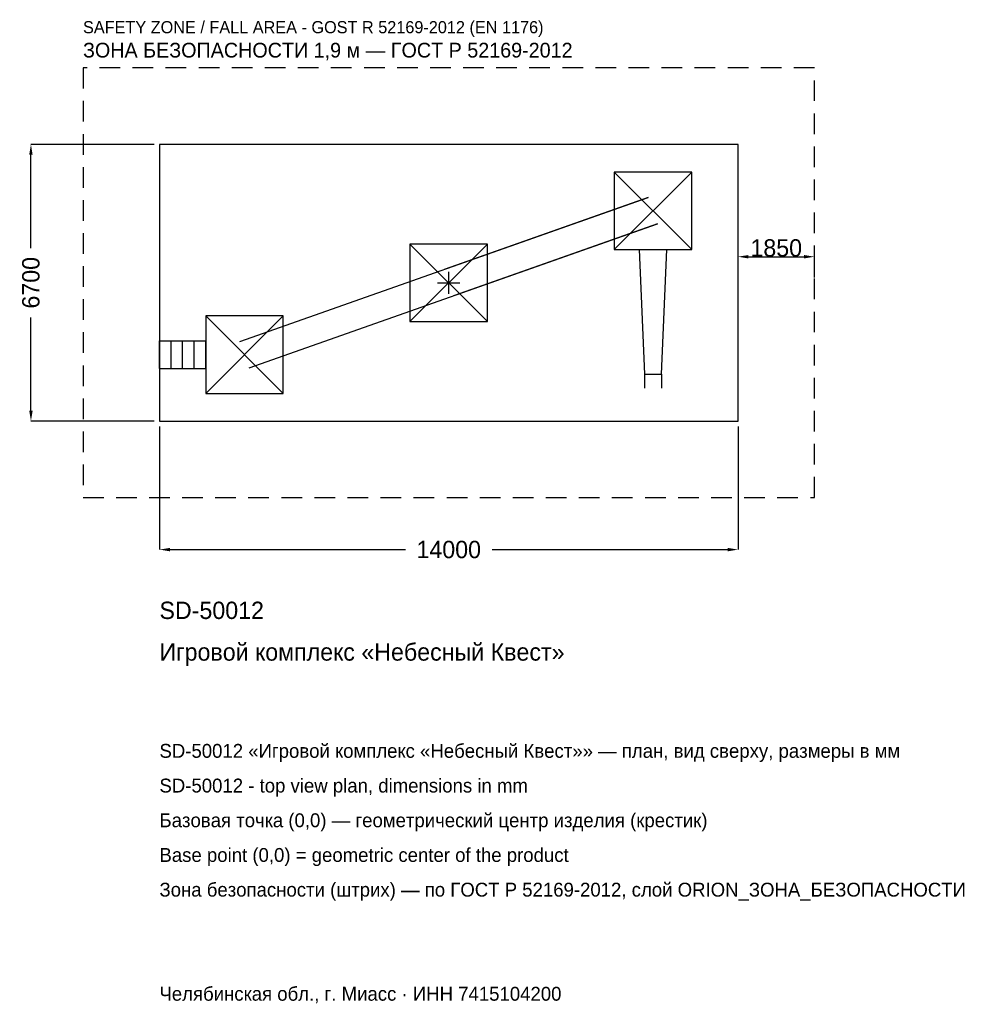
# Model space of a CAD drawing. Header units: metres. Extents: x -10382 to 12790, y -17467 to 6368.
import ezdxf

# ---------------------------------------------------------------- set-up
doc = ezdxf.new("R2010")
doc.units = ezdxf.units.M
doc.linetypes.add('DASHED', pattern=[800, 500, -300])
for name, color, linetype in [('ЗСК_ДАННЫЕ', 3, 'Continuous'), ('ЗСК_ЗОНА_БЕЗОПАСНОСТИ', 1, 'Continuous'), ('ЗСК_КОНТУР', 7, 'Continuous'), ('ЗСК_РАЗМЕРЫ', 8, 'Continuous')]:
    doc.layers.add(name, color=color, linetype=linetype)
doc.dimstyles.new('ORION', dxfattribs={"dimtxt": 420, "dimasz": 252, "dimexe": 1.25, "dimexo": 126, "dimtad": 1, "dimdec": 0, "dimcen": 2.5, "dimazin": 3, "dimtfac": 1, "dimtmove": 0, "dimatfit": 3})

# ---------------------------------------------------------------- blocks, each defined once
blk = doc.blocks.new('_CLOSEDFILLED')
at = {"color": 0, "linetype": 'BYBLOCK'}
blk.add_solid([(-1, 0.164), (0, 0), (-1, -0.164)], dxfattribs=at)
blk = doc.blocks.new('*D1')
for p, q in [((-7000, -3476), (-7000, -6460)), ((7000, -3476), (7000, -6460)), ((-6748, -6460), (-1050, -6460)), ((1050, -6460), (6748, -6460))]:
    blk.add_line(p, q)
at = {"layer": 'Defpoints'}
for p in [(-7000, -3350), (7000, -3350), (-7000, -6460)]:
    blk.add_point(p, dxfattribs=at)
at = {"layer": 'ЗСК_РАЗМЕРЫ', "xscale": 252, "yscale": 252, "rotation": 180}
blk.add_blockref('_CLOSEDFILLED', (-7000, -6460), dxfattribs=at)
at = {"layer": 'ЗСК_РАЗМЕРЫ', "xscale": 252, "yscale": 252}
blk.add_blockref('_CLOSEDFILLED', (7000, -6460), dxfattribs=at)
at = {"layer": 'ЗСК_РАЗМЕРЫ', "insert": (0, -6460), "char_height": 420, "attachment_point": 5}
blk.add_mtext('14000', dxfattribs=at)
blk = doc.blocks.new('*D2')
for p, q in [((-7126, 3350), (-10110, 3350)), ((-10110, 840), (-10110, 3098)), ((-10110, -3098), (-10110, -840)), ((-7126, -3350), (-10110, -3350))]:
    blk.add_line(p, q)
at = {"layer": 'Defpoints'}
for p in [(-7000, 3350), (-10110, -3350), (-7000, -3350)]:
    blk.add_point(p, dxfattribs=at)
at = {"layer": 'ЗСК_РАЗМЕРЫ', "xscale": 252, "yscale": 252}
for p, rotation in [((-10110, 3350), 90), ((-10110, -3350), 270)]:
    blk.add_blockref('_CLOSEDFILLED', p, dxfattribs=dict(at, rotation=rotation))
at = {"layer": 'ЗСК_РАЗМЕРЫ', "insert": (-10110, 0), "char_height": 420, "attachment_point": 5, "rotation": 90}
blk.add_mtext('6700', dxfattribs=at)
blk = doc.blocks.new('ОРИОН SD-50012 Игровой комплекс Небесный Квест')
at = {"layer": 'ЗСК_ЗОНА_БЕЗОПАСНОСТИ', "linetype": 'DASHED'}
blk.add_lwpolyline([(-8850, -5200), (8850, -5200), (8850, 5200), (-8850, 5200)], close=True, dxfattribs=at)
at = {"layer": 'ЗСК_КОНТУР'}
for p, q in [((4004, 804), (5880, 2680)), ((4004, 2680), (5880, 804)), ((-5054.3, -1423.5), (4829.7, 2060.5)), ((4829.7, 2060.5), (-112.3, 318.5)), ((-4829.7, -2060.5), (5054.3, 1423.5)), ((5054.3, 1423.5), (112.3, -318.5)), ((-938, -938), (938, 938)), ((-938, 938), (938, -938)), ((-5880, -2680), (-4004, -804)), ((-5880, -804), (-4004, -2680)), ((-7000, -1404.3), (-5880, -1404.3)), ((-7000, -2079.7), (-7000, -1404.3)), ((-6720, -2079.7), (-6720, -1404.3)), ((-6440, -2079.7), (-6440, -1404.3)), ((-6160, -2079.7), (-6160, -1404.3)), ((-5880, -2079.7), (-5880, -1404.3)), ((-7000, -2079.7), (-5880, -2079.7)), ((4739.4, -2211), (4739.4, -2548.7)), ((5144.6, -2211), (5144.6, -2548.7))]:
    blk.add_line(p, q, dxfattribs=at)
for points in [[(-7000, -3350), (7000, -3350), (7000, 3350), (-7000, 3350)], [(4004, 804), (5880, 804), (5880, 2680), (4004, 2680)], [(-938, -938), (938, -938), (938, 938), (-938, 938)], [(-5880, -2680), (-4004, -2680), (-4004, -804), (-5880, -804)]]:
    blk.add_lwpolyline(points, close=True, dxfattribs=at)
blk.add_lwpolyline([(4604.3, 804), (4739.4, -2211), (5144.6, -2211), (5279.7, 804)], dxfattribs=at)
at = {"layer": 'ЗСК_РАЗМЕРЫ'}
for p, q in [((0, -268), (0, 268)), ((-268, 0), (268, 0))]:
    blk.add_line(p, q, dxfattribs=at)
at = {"layer": 'ЗСК_ДАННЫЕ'}
for tag, p in [('АРТИКУЛ', (-7000, -8140)), ('НАИМЕНОВАНИЕ', (-7000, -9148))]:
    blk.add_attdef(tag, p, '', height=420, dxfattribs=at)
at = {"layer": 'ЗСК_ДАННЫЕ', "flags": 1}
for tag, p in [('ПРОИЗВОДИТЕЛЬ', (-7000, -10156)), ('ТЕЛЕФОН', (-7000, -11164)), ('САЙТ', (-7000, -13180)), ('АДРЕС', (-7000, -14188)), ('РЕКВИЗИТЫ', (-7000, -15196)), ('ГАБАРИТЫ', (-7000, -16204)), ('ЗОНА_БЕЗОПАСНОСТИ', (-7000, -17212))]:
    blk.add_attdef(tag, p, '', height=420, dxfattribs=at)
at = {"layer": 'ЗСК_ЗОНА_БЕЗОПАСНОСТИ', "color": 1}
for s, height, p in [('SAFETY ZONE / FALL AREA - GOST R 52169-2012 (EN 1176)', 294, (-8850, 6040)), ('ЗОНА БЕЗОПАСНОСТИ 1,9 м — ГОСТ Р 52169-2012', 357, (-8850, 5452))]:
    blk.add_text(s, height=height, dxfattribs=at).set_placement(p)
at = {"layer": 'ЗСК_РАЗМЕРЫ'}
dim = blk.add_linear_dim(base=(-10110, -3350), p1=(-7000, -3350), p2=(-7000, 3350), angle=90, dimstyle='ORION', dxfattribs=at)
dim.commit()
dim.dimension.update_dxf_attribs({"geometry": '*D2', "text_midpoint": (-10110, 0)})
blk.add_linear_dim(base=(7000, 630), p1=(7000, 0), p2=(8850, 0), dimstyle='ORION', dxfattribs=at).render()
dim = blk.add_linear_dim(base=(-7000, -6460), p1=(-7000, -3350), p2=(7000, -3350), dimstyle='ORION', dxfattribs=at)
dim.commit()
dim.dimension.update_dxf_attribs({"geometry": '*D1', "text_midpoint": (0, -6460)})

msp = doc.modelspace()

# ---------------------------------------------------------------- block references
msp.add_blockref('ОРИОН SD-50012 Игровой комплекс Небесный Квест', (0, 0)).add_auto_attribs({'АРТИКУЛ': 'SD-50012', 'НАИМЕНОВАНИЕ': 'Игровой комплекс «Небесный Квест»'})

# ---------------------------------------------------------------- texts
at = {"layer": 'ЗСК_ДАННЫЕ', "color": 3}
for s, p in [('SD-50012 «Игровой комплекс «Небесный Квест»» — план, вид сверху, размеры в мм', (-7000, -11500)), ('SD-50012 - top view plan, dimensions in mm', (-7000, -12340)), ('Челябинская обл., г. Миасс · ИНН 7415104200', (-7000, -17380))]:
    msp.add_text(s, height=336, dxfattribs=at).set_placement(p)
at = {"layer": 'ЗСК_ДАННЫЕ', "color": 7}
for s, p in [('Базовая точка (0,0) — геометрический центр изделия (крестик)', (-7000, -13180)), ('Base point (0,0) = geometric center of the product', (-7000, -14020))]:
    msp.add_text(s, height=336, dxfattribs=at).set_placement(p)
at = {"layer": 'ЗСК_ДАННЫЕ', "color": 1}
msp.add_text('Зона безопасности (штрих) — по ГОСТ Р 52169-2012, слой ORION_ЗОНА_БЕЗОПАСНОСТИ', height=336, dxfattribs=at).set_placement((-7000, -14860))

doc.saveas('drawing.dxf')
